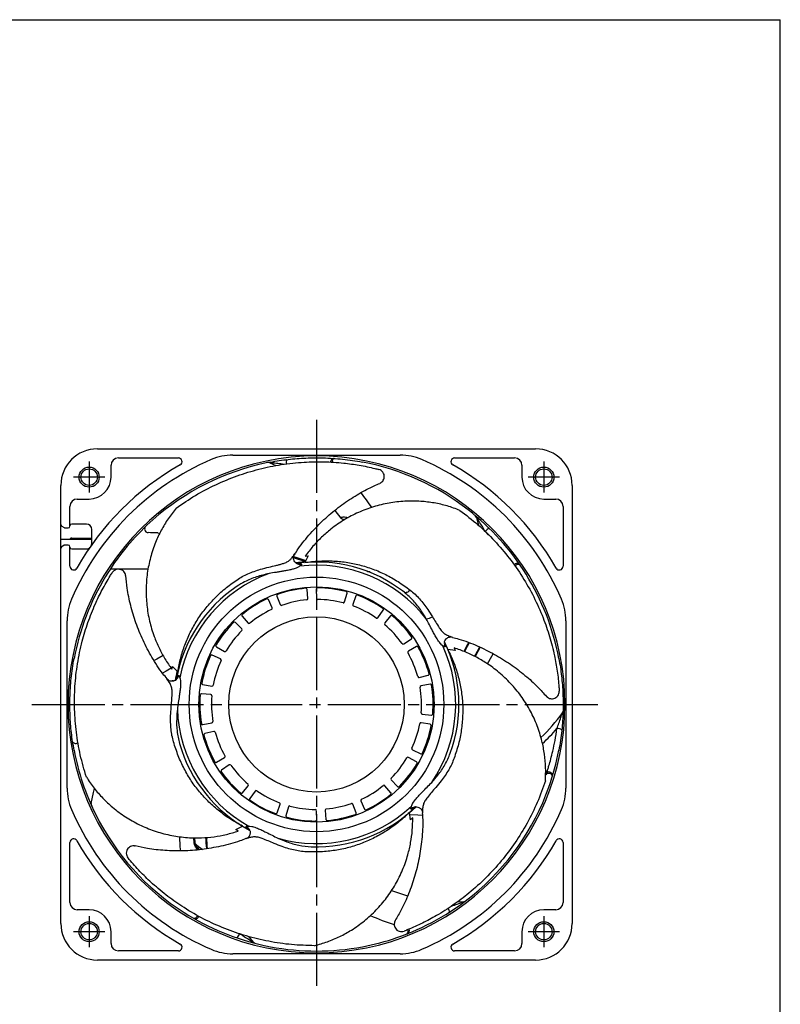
# Model space of a CAD drawing. Header units: millimetres. Extents: x 0 to 594, y 0 to 420.
# Tile 6 of 6: x 386 to 594, y 150 to 420. Entities that reach past the tile are written whole.
import ezdxf

# ---------------------------------------------------------------- set-up
doc = ezdxf.new("R2010")
doc.units = ezdxf.units.MM
doc.linetypes.add('CENTER', pattern=[27, 20, -2, 3, -2])
doc.linetypes.add('HS', pattern=[0])

msp = doc.modelspace()

# ---------------------------------------------------------------- linework, layer by layer
at = {"color": 7, "linetype": 'HS'}
for p in [(0, 420), (594, 0)]:
    msp.add_line(p, (594, 420), dxfattribs=at)
at = {"color": 7, "linetype": 'CENTER'}
for p, q in [((467, 310.4), (467, 154.54)), ((404.75, 298.97), (404.75, 290.47)), ((529.25, 298.97), (529.25, 290.47)), ((409, 294.72), (400.5, 294.72)), ((533.5, 294.72), (525, 294.72)), ((389.07, 232.47), (544.93, 232.47)), ((404.75, 174.47), (404.75, 165.97)), ((529.25, 174.47), (529.25, 165.97)), ((409, 170.22), (400.5, 170.22)), ((533.5, 170.22), (525, 170.22))]:
    msp.add_line(p, q, dxfattribs=at)
at = {"color": 7}
for p, q in [((407, 302.47), (527, 302.47)), ((471.55, 299.64), (471.55, 299.64)), ((454.24, 298.64), (455.91, 297.91)), ((397, 286.74), (397, 292.47)), ((537, 292.47), (537, 172.47)), ((397, 280.2), (397, 286.74)), ((472.04, 285.59), (473.67, 283.52)), ((474.3, 283.18), (474.66, 283.04)), ((475.32, 283.74), (475.68, 283.63)), ((510.77, 283.7), (511.34, 281.59)), ((397, 275.2), (397, 280.2)), ((397, 277.77), (405.5, 277.77)), ((423.57, 279.44), (424.14, 279.4)), ((514.1, 278.85), (513.23, 279.8)), ((397, 172.47), (397, 275.2)), ((460.3, 272.69), (460.52, 272.96)), ((460.52, 272.96), (460.67, 273.14)), ((463.81, 271.62), (460.72, 272.65)), ((464.71, 273.16), (463.79, 271.34)), ((463.94, 273.11), (464.71, 273.16)), ((461.25, 271.34), (463.81, 271.62)), ((462.16, 270.17), (461.66, 269.92)), ((462.38, 270.31), (462.16, 270.17)), ((522.35, 270.79), (522.35, 270.79)), ((418.64, 269.53), (411.06, 269.53)), ((456.15, 262.14), (457.02, 259.8)), ((464.62, 261.47), (464.43, 263.96)), ((466.95, 264.07), (466.97, 261.57)), ((474.69, 260.53), (475.36, 262.94)), ((477.76, 262.18), (476.92, 259.82)), ((490.73, 263.42), (490.72, 263.48)), ((454.85, 258.91), (453.82, 261.19)), ((446.65, 256.64), (448.27, 254.74)), ((483.82, 256.21), (485.28, 258.24)), ((487.27, 256.71), (485.68, 254.78)), ((446.54, 253.16), (444.79, 254.94)), ((535.29, 255.37), (535.29, 209.57)), ((503.18, 251.26), (503.51, 251.14)), ((503.72, 251.06), (504.24, 250.89)), ((439.61, 248.23), (441.79, 246.99)), ((490.93, 249.03), (492.99, 250.44)), ((494.34, 248.31), (492.18, 247.05)), ((501.36, 248.73), (500.97, 249.11)), ((501.56, 248.56), (501.36, 248.73)), ((440.7, 244.91), (438.44, 245.99)), ((504.99, 247.22), (502.97, 247.53)), ((504.7, 247.94), (504.99, 247.22)), ((427.41, 242.12), (427.6, 242.87)), ((427.6, 242.87), (429.04, 241.43)), ((495.15, 239.85), (497.57, 240.47)), ((426.36, 239.02), (426.04, 239.45)), ((426.68, 238.53), (426.49, 238.82)), ((429.59, 239.77), (429.65, 239.51)), ((429.65, 239.51), (429.73, 238.97)), ((435.88, 237.91), (438.34, 237.49)), ((498.11, 238.01), (495.65, 237.56)), ((438.03, 235.17), (435.54, 235.41)), ((505.99, 233.21), (506.03, 233.26)), ((495.97, 229.77), (498.46, 229.53)), ((435.89, 226.94), (438.35, 227.39)), ((498.12, 227.03), (495.66, 227.45)), ((438.85, 225.09), (436.43, 224.47)), ((400.51, 221.96), (400.5, 221.96)), ((493.3, 220.03), (495.56, 218.95)), ((439.66, 216.63), (441.82, 217.89)), ((443.07, 215.91), (441.01, 214.5)), ((494.39, 216.71), (492.21, 217.95)), ((432.19, 214.88), (432.18, 214.83)), ((529.72, 213.16), (530, 213.38)), ((530, 213.38), (530, 213.38)), ((530.01, 213.38), (530, 213.38)), ((531.47, 213.09), (531.47, 213.09)), ((487.46, 211.78), (489.21, 210)), ((446.73, 208.23), (448.32, 210.16)), ((450.18, 208.73), (448.72, 206.7)), ((487.35, 208.3), (485.73, 210.2)), ((456.24, 202.76), (457.08, 205.12)), ((477.85, 202.8), (476.98, 205.14)), ((479.15, 206.03), (480.18, 203.76)), ((493.08, 204.82), (493.33, 205.3)), ((459.31, 204.41), (458.64, 202)), ((467.05, 200.87), (467.03, 203.37)), ((469.38, 203.47), (469.57, 200.98)), ((492.77, 200.9), (492.44, 202.91)), ((492.98, 204.58), (493.08, 204.82)), ((496.03, 203.29), (496.03, 202.75)), ((496.05, 203.87), (496.04, 203.52)), ((493.36, 201.4), (492.77, 200.9)), ((444.94, 198.21), (446.75, 199.14)), ((445.59, 197.8), (444.94, 198.21)), ((448.5, 199.14), (448.76, 199.12)), ((448.76, 199.12), (449.3, 199.04)), ((433.52, 194.46), (433.44, 196)), ((433.58, 196), (433.66, 194.47)), ((448.22, 195.84), (447.7, 195.68)), ((448.77, 196), (448.44, 195.91)), ((434.51, 192.66), (434.13, 193.08)), ((434.39, 193.24), (434.88, 192.68)), ((507.21, 178.4), (505.59, 178.33)), ((433.76, 173.93), (433.76, 173.93)), ((492.05, 169.98), (492.05, 169.98)), ((449.79, 167.32), (448.45, 168.88)), ((521.25, 164.97), (504.82, 164.97)), ((527, 162.47), (407, 162.47)), ((489.9, 164.18), (444.1, 164.18))]:
    msp.add_line(p, q, dxfattribs=at)
at = {"color": 7, "linetype": 'Continuous', "lineweight": 25}
for p, q in [((412.75, 299.97), (429.18, 299.97)), ((504.82, 299.97), (521.25, 299.97)), ((410.75, 294.72), (410.75, 297.97)), ((523.25, 297.97), (523.25, 294.72)), ((401.5, 288.72), (404.75, 288.72)), ((529.25, 288.72), (532.5, 288.72)), ((399.5, 281.32), (399.5, 286.72)), ((534.5, 286.72), (534.5, 270.29)), ((397.23, 281.32), (397.88, 280.9)), ((398.15, 280.82), (399, 280.82)), ((404, 281.87), (400, 281.87)), ((404, 281.87), (400, 281.87)), ((400, 278.03), (405.5, 278.03)), ((405.5, 276.58), (405.5, 280.37)), ((405.5, 276.58), (405.5, 280.37)), ((397.88, 276.04), (397.23, 275.62)), ((399, 276.12), (398.15, 276.12)), ((399.5, 270.29), (399.5, 275.62)), ((400, 275.07), (404.14, 275.07)), ((399.5, 178.22), (399.5, 194.66)), ((534.5, 194.66), (534.5, 178.22)), ((404.75, 176.22), (401.5, 176.22)), ((532.5, 176.22), (529.25, 176.22)), ((410.75, 166.97), (410.75, 170.22)), ((523.25, 170.22), (523.25, 166.97)), ((429.18, 164.97), (412.75, 164.97))]:
    msp.add_line(p, q, dxfattribs=at)
at = {"color": 7, "lineweight": 25}
for p, q in [((444.1, 300.76), (489.9, 300.76)), ((398.71, 209.57), (398.71, 255.37))]:
    msp.add_line(p, q, dxfattribs=at)
at = {"color": 7, "flags": 128}
for points in [[(460.74, 272.95), (461.33, 272.76), (464.04, 271.85)], [(463.87, 271.48), (463.86, 271.5), (463.81, 271.62)], [(508.63, 249.38), (508.12, 248.42), (507.3, 246.97)], [(508.82, 249.3), (508.3, 248.33), (507.49, 246.9)], [(510.29, 245.61), (511.07, 247.01), (511.68, 248.17)], [(511.81, 248.11), (511.19, 246.94), (510.42, 245.55)], [(425.03, 245.84), (423.25, 244.86), (422.58, 244.47)], [(513.85, 243.56), (515.02, 245.68), (515.37, 246.35)], [(427.24, 242.36), (425.86, 241.61), (424.86, 241.03)], [(427.81, 242.65), (427.56, 242.52), (427.5, 242.5)], [(405.33, 205.3), (405.95, 208.36), (406.21, 209.4)], [(492.52, 202.35), (494.75, 202.22), (495.99, 202.18)], [(429.46, 196.29), (429.62, 193.45), (429.72, 192.38)], [(433.66, 194.47), (433.64, 194.47), (433.63, 194.47), (433.61, 194.47), (433.59, 194.46), (433.57, 194.46), (433.55, 194.46), (433.54, 194.46), (433.52, 194.46)], [(435.07, 192.68), (434.79, 192.9), (434.39, 193.24)], [(503.38, 175.55), (503.42, 175.62), (503.43, 175.73), (503.4, 175.88), (503.34, 176.06), (503.25, 176.26), (503.13, 176.47), (503.02, 176.65)]]:
    msp.add_lwpolyline(points, dxfattribs=at)
at = {"color": 7, "linetype": 'Continuous', "lineweight": 25}
for centre, radius in [((404.75, 294.72), 2.75), ((404.75, 294.72), 2.25), ((529.25, 294.72), 2.75), ((529.25, 294.72), 2.25), ((404.75, 170.22), 2.75), ((529.25, 170.22), 2.75), ((404.75, 170.22), 2.25), ((529.25, 170.22), 2.25)]:
    msp.add_circle(centre, radius, dxfattribs=at)
at = {"color": 7}
for radius in [34.86, 32.23, 24]:
    msp.add_circle((467, 232.47), radius, dxfattribs=at)
for centre, radius, start, end in [((407, 292.47), 10, 90, 180), ((527, 292.47), 10, 0, 90), ((467, 232.47), 68.04, 90, 180), ((460.14, 298.77), 1.44, 147.9582, 199.713), ((467, 232.47), 68.04, 0, 90), ((471.84, 298.86), 0.982, 88.2844, 184.2878), ((472.23, 298.91), 1, 111.0905, 188.4853), ((472.23, 298.91), 1, 111.0879, 188.4862), ((467, 232.47), 67.55, 103.4874, 133.4293), ((467, 232.47), 67.55, 100.7276, 103.4874), ((453.86, 297.71), 1, 67.7424, 101.3888), ((467, 232.47), 67.55, 52.0589, 79.2724), ((436.93, 256.34), 54.3, 33.6437, 38.8878), ((467, 232.47), 67.55, 31.8614, 52.0589), ((509.81, 283.42), 1, 16.3139, 49.9602), ((467, 232.47), 67.55, 133.4293, 148.7368), ((420.94, 280.51), 1, 156.4691, 269.0528), ((514.58, 279.09), 1.53, 97.0126, 152.0835), ((418.64, 141.53), 138, 87.9533, 89.0528), ((467, 232.47), 39, 51.9183, 97.9491), ((467, 232.47), 38.12, 37.9219, 96.9665), ((521.92, 270.06), 1, 37.8031, 145.193), ((522.21, 269.81), 1, 59.6619, 150.6673), ((522.21, 269.81), 1, 59.6572, 150.6703), ((467, 232.47), 67.55, 148.7368, 169.2724), ((411.06, 268.53), 1, 90, 147.1941), ((418.64, 141.53), 128, 88.9882, 90), ((467, 232.47), 38.12, 109.9219, 168.9665), ((467, 232.47), 67.55, 10.7276, 31.8614), ((467, 232.47), 39, 123.9183, 169.9506), ((467, 232.47), 31.94, 95.281, 109.4677), ((464.09, 263.94), 0.343, 4.3743, 95.281), ((467.29, 264.07), 0.343, 89.4677, 180.3743), ((467, 232.47), 31.94, 75.281, 89.4677), ((456.47, 262.26), 0.343, 109.4677, 200.3743), ((475.03, 263.03), 0.343, 344.3743, 75.281), ((478.08, 262.06), 0.343, 69.4677, 160.3743), ((467, 232.47), 31.94, 55.281, 69.4677), ((467, 232.47), 31.94, 115.281, 129.4677), ((453.5, 261.04), 0.343, 24.3743, 115.281), ((454.54, 258.77), 0.343, 295.3588, 24.3743), ((457.34, 259.92), 0.343, 200.3743, 289.3898), ((467, 232.47), 28.76, 95.3588, 109.3898), ((464.28, 261.44), 0.343, 275.3588, 4.3743), ((467.31, 261.57), 0.343, 180.3743, 269.3898), ((467, 232.47), 28.76, 75.3588, 89.3898), ((474.36, 260.63), 0.343, 255.3588, 344.3743), ((477.24, 259.71), 0.343, 160.3743, 249.3898), ((467, 232.47), 28.76, 55.3588, 69.3898), ((520.29, 255.37), 15, 0, 23.2567), ((446.91, 256.87), 0.343, 129.4677, 220.3743), ((467, 232.47), 28.76, 115.3588, 129.3898), ((483.54, 256.41), 0.343, 235.3588, 324.3743), ((485, 258.44), 0.343, 324.3743, 55.281), ((487.54, 256.49), 0.343, 49.4677, 140.3743), ((467, 232.47), 31.94, 35.281, 49.4677), ((496.52, 260.22), 4.36, 277.2714, 300.6842), ((467, 232.47), 31.94, 135.281, 149.4677), ((444.55, 254.71), 0.343, 44.3743, 135.281), ((448.53, 254.96), 0.343, 220.3743, 309.3898), ((485.94, 254.56), 0.343, 140.3743, 229.3898), ((467, 232.47), 28.76, 35.3588, 49.3898), ((467, 232.47), 28.76, 135.3588, 149.3898), ((446.29, 252.92), 0.343, 315.3588, 44.3743), ((492.8, 250.72), 0.343, 304.3743, 35.281), ((439.78, 248.52), 0.343, 149.4677, 240.3743), ((490.73, 249.31), 0.343, 215.3588, 304.3743), ((494.51, 248.02), 0.343, 29.4677, 120.3743), ((467, 232.47), 31.94, 15.281, 29.4677), ((467, 232.47), 38.12, 325.9219, 24.9665), ((467, 232.47), 39, 339.9183, 26.0308), ((467, 232.47), 31.94, 155.281, 169.4677), ((438.3, 245.68), 0.343, 64.3743, 155.281), ((441.96, 247.29), 0.343, 240.3743, 329.3898), ((492.35, 246.75), 0.343, 120.3743, 209.3898), ((467, 232.47), 28.76, 15.3588, 29.3898), ((467, 232.47), 28.76, 155.3588, 169.3898), ((440.55, 244.6), 0.343, 335.3588, 64.3743), ((467, 232.47), 39.25, 166.5595, 170.3669), ((495.06, 240.18), 0.343, 195.3588, 284.3743), ((497.48, 240.8), 0.343, 284.3743, 15.281), ((435.93, 238.25), 0.343, 169.4677, 260.3743), ((438.4, 237.83), 0.343, 260.3743, 349.3898), ((495.71, 237.22), 0.343, 100.3743, 189.3898), ((498.17, 237.67), 0.343, 9.4677, 100.3743), ((467, 232.47), 31.94, 355.281, 9.4677), ((467, 232.47), 31.94, 175.281, 189.4677), ((435.51, 235.07), 0.343, 84.3743, 175.281), ((438, 234.83), 0.343, 355.3588, 84.3743), ((467, 232.47), 28.76, 175.3588, 189.3898), ((467, 232.47), 28.76, 355.3588, 9.3898), ((467, 232.47), 68.04, 180, 270), ((467, 232.47), 68.04, 270, 0), ((467, 232.47), 38.12, 181.9219, 240.9665), ((496, 230.12), 0.343, 175.3588, 264.3743), ((498.49, 229.87), 0.343, 264.3743, 355.281), ((496.96, 256.48), 45.7, 313.5911, 324.8846), ((533.53, 230.77), 1, 324.8853, 351.486), ((435.83, 227.27), 0.343, 189.4677, 280.3743), ((438.29, 227.72), 0.343, 280.3743, 9.3898), ((467, 232.47), 28.76, 335.3588, 349.3898), ((495.6, 227.11), 0.343, 80.3743, 169.3898), ((467, 232.47), 31.94, 335.281, 349.4677), ((498.07, 226.69), 0.343, 349.4677, 80.3743), ((436.52, 224.14), 0.343, 104.3743, 195.281), ((467, 232.47), 31.94, 195.281, 209.4677), ((438.94, 224.76), 0.343, 15.3588, 104.3743), ((467, 232.47), 28.76, 195.3588, 209.3898), ((496.96, 256.48), 47.17, 312.5802, 319.4917), ((533.11, 224.33), 1.53, 45.5839, 100.6546), ((401.06, 222.79), 1, 213.9476, 313.2363), ((401.06, 222.79), 1, 213.9456, 313.2368), ((467, 232.47), 39, 195.9183, 241.9506), ((467, 232.47), 67.55, 190.7276, 206.3446), ((493.45, 220.34), 0.343, 155.3588, 244.3743), ((495.7, 219.26), 0.343, 244.3743, 335.281), ((467, 232.47), 67.55, 340.4328, 349.2724), ((439.49, 216.93), 0.343, 209.4677, 300.3743), ((441.65, 218.19), 0.343, 300.3743, 29.3898), ((443.27, 215.63), 0.343, 35.3588, 124.3743), ((467, 232.47), 28.76, 215.3588, 229.3898), ((467, 232.47), 28.76, 315.3588, 329.3898), ((467, 232.47), 31.94, 315.281, 329.4677), ((492.04, 217.65), 0.343, 60.3743, 149.3898), ((494.22, 216.42), 0.343, 329.4677, 60.3743), ((441.2, 214.22), 0.343, 124.3743, 215.281), ((467, 232.47), 31.94, 215.281, 229.4677), ((530.61, 212.59), 1, 8.2317, 127.4733), ((530.61, 212.59), 1, 8.2334, 127.1019), ((530.62, 212.96), 1.01, 346.5804, 124.6178), ((448.06, 210.38), 0.343, 320.3743, 49.3898), ((487.71, 212.02), 0.343, 135.3588, 224.3743), ((413.71, 209.57), 15, 180, 203.2567), ((446.46, 208.45), 0.343, 229.4677, 320.3743), ((450.46, 208.53), 0.343, 55.3588, 144.3743), ((467, 232.47), 28.76, 235.3588, 249.3898), ((467, 232.47), 28.76, 295.3588, 309.3898), ((467, 232.47), 31.94, 295.281, 309.4677), ((485.47, 209.98), 0.343, 40.3743, 129.3898), ((487.09, 208.08), 0.343, 309.4677, 40.3743), ((489.45, 210.24), 0.343, 224.3743, 315.281), ((467, 232.47), 67.55, 309.2017, 340.4328), ((406.32, 205.14), 1, 170.5996, 204.2459), ((449, 206.5), 0.343, 144.3743, 235.281), ((467, 232.47), 31.94, 235.281, 249.4677), ((456.76, 205.23), 0.343, 340.3743, 69.3898), ((467, 232.47), 28.76, 275.3588, 289.3898), ((476.66, 205.02), 0.343, 20.3743, 109.3898), ((479.46, 206.17), 0.343, 115.3588, 204.3743), ((467, 232.47), 73, 203.2567, 246.7433), ((467, 232.47), 67.55, 206.3446, 237.5757), ((455.92, 202.88), 0.343, 249.4677, 340.3743), ((467, 232.47), 38.12, 253.9219, 312.9665), ((459.64, 204.32), 0.343, 75.3588, 164.3743), ((467, 232.47), 28.76, 255.3588, 269.3898), ((467, 232.47), 39, 267.9183, 313.9506), ((466.69, 203.37), 0.343, 0.3743, 89.3898), ((469.72, 203.5), 0.343, 95.3588, 184.3743), ((467, 232.47), 31.94, 275.281, 289.4677), ((477.53, 202.68), 0.343, 289.4677, 20.3743), ((480.5, 203.9), 0.343, 204.3743, 295.281), ((467, 232.47), 73, 293.2567, 336.7433), ((458.97, 201.91), 0.343, 164.3743, 255.281), ((467, 232.47), 31.94, 255.281, 269.4677), ((466.71, 200.87), 0.343, 269.4677, 0.3743), ((469.91, 201), 0.343, 184.3743, 275.281), ((467, 232.47), 50.55, 228.7413, 231.8196), ((483.74, 197.92), 47.13, 182.2661, 186.0354), ((483.74, 197.92), 46.93, 182.2559, 186.0176), ((467, 232.47), 75.5, 299.6248, 330.3752), ((434.42, 192.9), 0.332, 95.1717, 148.5737), ((504.45, 224.01), 45.7, 248.2904, 254.1289), ((467, 232.47), 67.55, 289.0043, 309.2017), ((507.15, 179.39), 1, 273.4567, 307.103), ((467, 232.47), 67.55, 237.5757, 257.7731), ((433.46, 174.88), 1, 265.3762, 349.27), ((433.46, 174.88), 1, 265.3735, 349.271), ((433.83, 174.76), 0.986, 242.6844, 344.6055), ((504.45, 224.01), 54.3, 245.2723, 252.687), ((407, 172.47), 10, 180, 270), ((491.45, 170.55), 0.976, 293.8553, 23.183), ((491.11, 170.34), 1, 316.8048, 26.3314), ((491.11, 170.34), 1, 316.8008, 26.3337), ((527, 172.47), 10, 270, 0), ((444.36, 169.83), 1.53, 302.7268, 357.7973), ((450.53, 167.99), 1, 222.0281, 255.6745), ((467, 232.47), 67.55, 280.7276, 289.0043), ((444.1, 179.18), 15, 246.7433, 270), ((467, 232.47), 67.55, 257.7731, 259.2724), ((467, 232.47), 67.55, 259.2724, 270), ((467, 232.47), 67.55, 270, 280.7276), ((504.82, 165.97), 1, 119.6248, 270)]:
    msp.add_arc(centre, radius, start, end, dxfattribs=at)
at = {"color": 7, "linetype": 'Continuous', "lineweight": 25}
for centre, radius, start, end in [((467, 232.47), 73, 113.2567, 156.7433), ((412.75, 297.97), 2, 90, 180), ((429.18, 298.97), 1, 299.6248, 90), ((467, 232.47), 73, 23.2567, 66.7433), ((504.82, 298.97), 1, 90, 240.3752), ((521.25, 297.97), 2, 0, 90), ((467, 232.47), 75.5, 119.6248, 150.3752), ((467, 232.47), 75.5, 29.6248, 60.3752), ((404.75, 294.72), 6, 270, 0), ((529.25, 294.72), 6, 180, 270), ((401.5, 286.72), 2, 90, 180), ((532.5, 286.72), 2, 0, 90), ((397.5, 281.74), 0.5, 180, 236.9761), ((398.15, 281.32), 0.5, 236.9761, 270), ((399, 281.32), 0.5, 270, 0), ((400, 281.37), 0.5, 90, 180), ((400, 281.37), 0.5, 90, 180), ((404, 280.37), 1.5, 0, 90), ((404, 280.37), 1.5, 0, 90), ((400, 277.53), 0.5, 90, 150), ((397.5, 275.2), 0.5, 123.0239, 180), ((398.15, 275.62), 0.5, 90, 123.0239), ((399, 275.62), 0.5, 0, 90), ((400, 275.57), 0.5, 180, 270), ((404.14, 276.07), 1, 270, 325.2543), ((404.5, 276.58), 1, 324.785, 0), ((404.5, 276.58), 1, 324.785, 0), ((400.5, 270.29), 1, 180, 330.3752), ((533.5, 270.29), 1, 209.6248, 0), ((400.5, 194.66), 1, 29.6248, 180), ((467, 232.47), 75.5, 209.6248, 240.3752), ((533.5, 194.66), 1, 0, 150.3752), ((401.5, 178.22), 2, 180, 270), ((532.5, 178.22), 2, 270, 0), ((404.75, 170.22), 6, 0, 90), ((529.25, 170.22), 6, 90, 180), ((412.75, 166.97), 2, 180, 270), ((429.18, 165.97), 1, 270, 60.3752), ((521.25, 166.97), 2, 270, 0)]:
    msp.add_arc(centre, radius, start, end, dxfattribs=at)
at = {"color": 7, "lineweight": 25}
for centre, start, end in [((444.1, 285.76), 90, 113.2567), ((489.9, 285.76), 66.7433, 90), ((413.71, 255.37), 156.7433, 180), ((520.29, 209.57), 336.7433, 0), ((489.9, 179.18), 270, 293.2567)]:
    msp.add_arc(centre, 15, start, end, dxfattribs=at)
at = {"color": 7}
for points, knots in [([(454.43, 298.84), (455.23, 298.98), (456.82, 299.27), (459.24, 299.58), (461.67, 299.81), (464.05, 299.95), (466.42, 300.01), (468.9, 299.99), (471.47, 299.88), (474.16, 299.65), (476.87, 299.32), (478.67, 299), (479.57, 298.84)], [0, 0, 0, 0, 0.09579, 0.191591, 0.28867, 0.385771, 0.476943, 0.569575, 0.676783, 0.784017, 0.892019, 1, 1, 1, 1]), ([(471.55, 299.64), (471.58, 299.66), (471.63, 299.72), (471.72, 299.77), (471.79, 299.81), (471.83, 299.83), (471.84, 299.83), (471.84, 299.83), (471.84, 299.83)], [0, 0, 0, 0, 0.31394, 0.647164, 0.865538, 0.945489, 0.985267, 1, 1, 1, 1]), ([(428.58, 286.23), (430.32, 287.43), (433.8, 289.81), (439.4, 292.73), (445.22, 295.15), (451.21, 296.98), (457.34, 298.24), (463.27, 298.88), (468.99, 298.99), (474.04, 298.67), (478.71, 298.02), (481.93, 297.36), (483.71, 296.91), (484.07, 296.82)], [0, 0, 0, 0, 0.10983, 0.220051, 0.330282, 0.440123, 0.548898, 0.657656, 0.74897, 0.840278, 0.911277, 0.982259, 1, 1, 1, 1]), ([(458.12, 298.22), (457.83, 298.26), (456.99, 298.38), (455.92, 298.49), (454.99, 298.58), (454.53, 298.61), (454.3, 298.63), (454.24, 298.64), (454.24, 298.64), (454.24, 298.64)], [0, 0, 0, 0, 0.206286, 0.604078, 0.75828, 0.897032, 0.957878, 0.985801, 1, 1, 1, 1]), ([(484.35, 293.04), (484.35, 293.05), (484.39, 293.06), (484.45, 293.09), (484.57, 293.15), (484.8, 293.3), (485.15, 293.61), (485.45, 294.14), (485.59, 294.76), (485.52, 295.44), (485.22, 296.06), (484.72, 296.57), (484.29, 296.73), (484.07, 296.82)], [0, 0, 0, 0, 0.00174, 0.023649, 0.045508, 0.088935, 0.212801, 0.33349, 0.453877, 0.581849, 0.719571, 0.860565, 1, 1, 1, 1]), ([(461.04, 273.55), (461.35, 274.05), (462.62, 276.09), (465.29, 279.3), (468.95, 283.11), (472.88, 286.42), (476.99, 289.25), (480.81, 291.46), (483.33, 292.56), (484.37, 293.01)], [0, 0, 0, 0, 0.057688, 0.234702, 0.405481, 0.571719, 0.733734, 0.889993, 1, 1, 1, 1]), ([(428.58, 286.23), (427.82, 285.27), (426.31, 283.35), (424.44, 280.19), (422.79, 276.66), (421.47, 272.72), (420.59, 268.41), (420.26, 264.02), (420.47, 259.62), (421.2, 255.27), (422.38, 251.37), (423.85, 247.93), (425.45, 244.91), (426.76, 243.05), (427.41, 242.12)], [0, 0, 0, 0, 0.076961, 0.153746, 0.230282, 0.32246, 0.414698, 0.506805, 0.599597, 0.692117, 0.784401, 0.8563, 0.928288, 1, 1, 1, 1]), ([(506.26, 285.62), (505.11, 286.05), (502.82, 286.89), (499.24, 287.69), (495.37, 288.18), (491.21, 288.21), (486.84, 287.71), (482.56, 286.67), (478.44, 285.12), (474.53, 283.07), (471.18, 280.75), (468.36, 278.29), (465.99, 275.83), (464.62, 274.01), (463.94, 273.11)], [0, 0, 0, 0, 0.076961, 0.153746, 0.230282, 0.32246, 0.414698, 0.506805, 0.599597, 0.692117, 0.784401, 0.8563, 0.928288, 1, 1, 1, 1]), ([(473.67, 283.52), (473.66, 283.54), (473.63, 283.58), (473.67, 283.66), (473.79, 283.72), (473.99, 283.78), (474.3, 283.81), (474.77, 283.82), (475.11, 283.77), (475.32, 283.74)], [0, 0, 0, 0, 0.090451, 0.187635, 0.298941, 0.407468, 0.543616, 0.723964, 1, 1, 1, 1]), ([(473.67, 283.52), (473.68, 283.5), (473.73, 283.44), (473.88, 283.34), (474.07, 283.24), (474.24, 283.18), (474.28, 283.17)], [0, 0, 0, 0, 0.087317, 0.375168, 0.842049, 1, 1, 1, 1]), ([(506.26, 285.62), (507.93, 284.34), (511.28, 281.77), (515.78, 277.34), (519.88, 272.55), (523.47, 267.42), (526.56, 261.98), (529, 256.54), (530.87, 251.13), (532.13, 246.24), (532.96, 241.59), (533.33, 238.33), (533.45, 236.49), (533.47, 236.12)], [0, 0, 0, 0, 0.10983, 0.220052, 0.330282, 0.440123, 0.548898, 0.657656, 0.74897, 0.840278, 0.911277, 0.982259, 1, 1, 1, 1]), ([(513.23, 279.8), (512.96, 280.25), (512.41, 281.19), (511.71, 282.3), (511.19, 283.08), (510.94, 283.46), (510.81, 283.65), (510.78, 283.7), (510.77, 283.7), (510.77, 283.7)], [0, 0, 0, 0, 0.320702, 0.661151, 0.793125, 0.911875, 0.963951, 0.987848, 1, 1, 1, 1]), ([(453.98, 270.08), (454.61, 270.22), (455.55, 270.44), (456.65, 270.72), (457.42, 270.93), (458.22, 271.16), (459.05, 271.56), (459.8, 272.05), (460.13, 272.47), (460.3, 272.69)], [0, 0, 0, 0, 0.283359, 0.422692, 0.491329, 0.625247, 0.777028, 0.882669, 1, 1, 1, 1]), ([(460.67, 273.14), (460.78, 273.29), (460.91, 273.46), (461.03, 273.65), (461.04, 273.67), (461.05, 273.69), (461.05, 273.69), (461.04, 273.69), (461.04, 273.7), (461.02, 273.69), (460.97, 273.66), (460.91, 273.64), (460.88, 273.62)], [0, 0, 0, 0, 0.585827, 0.655557, 0.683093, 0.695439, 0.707611, 0.720511, 0.734828, 0.768646, 0.854354, 1, 1, 1, 1]), ([(461.57, 271.08), (461.48, 271.13), (461.23, 271.29), (460.95, 271.69), (460.75, 272.14), (460.66, 272.58), (460.72, 273.1), (460.9, 273.42), (460.99, 273.58)], [0, 0, 0, 0, 0.118228, 0.339352, 0.453812, 0.605596, 0.797454, 1, 1, 1, 1]), ([(445.16, 266.54), (445.65, 266.86), (446.63, 267.49), (448.24, 268.26), (449.92, 268.92), (451.82, 269.56), (453.21, 269.89), (453.98, 270.08)], [0, 0, 0, 0, 0.188173, 0.376333, 0.56903, 0.761668, 1, 1, 1, 1]), ([(461.66, 269.92), (461.33, 269.79), (460.72, 269.55), (459.62, 269.28), (458.55, 269.07), (457.63, 268.92), (456.8, 268.78), (455.64, 268.59), (454.66, 268.42), (454.01, 268.31)], [0, 0, 0, 0, 0.143897, 0.262524, 0.421816, 0.550044, 0.614186, 0.742603, 1, 1, 1, 1]), ([(461.55, 271.11), (461.64, 271.06), (461.91, 270.91), (462.38, 270.81), (462.74, 270.81), (462.91, 270.81)], [0, 0, 0, 0, 0.230315, 0.640867, 1, 1, 1, 1]), ([(461.6, 271.06), (461.6, 271.06), (461.61, 271.06), (461.59, 271.07), (461.57, 271.07)], [0, 0, 0, 0, 0.227754, 1, 1, 1, 1]), ([(461.59, 271.02), (461.84, 271.04), (462.26, 271.06), (462.67, 271), (462.87, 270.92), (462.9, 270.85), (462.91, 270.81)], [0, 0, 0, 0, 0.411416, 0.698747, 0.849763, 1, 1, 1, 1]), ([(462.91, 270.81), (462.91, 270.77), (462.9, 270.7), (462.73, 270.52), (462.52, 270.39), (462.38, 270.31)], [0, 0, 0, 0, 0.252895, 0.506756, 1, 1, 1, 1]), ([(463.79, 271.34), (465.04, 271.5), (467.55, 271.81), (471.33, 271.83), (475.09, 271.48), (478.81, 270.74), (482.46, 269.61), (485.98, 268.06), (489.39, 266.16), (491.56, 264.57), (492.65, 263.77)], [0, 0, 0, 0, 0.124215, 0.248544, 0.373382, 0.49827, 0.622546, 0.747071, 0.872788, 1, 1, 1, 1]), ([(404, 212.54), (403.4, 214.57), (402.2, 218.62), (401.16, 224.84), (400.66, 231.12), (400.77, 237.39), (401.47, 243.61), (402.69, 249.44), (404.36, 254.92), (406.22, 259.62), (408.28, 263.86), (409.9, 266.72), (410.88, 268.28), (411.08, 268.59)], [0, 0, 0, 0, 0.10983, 0.220051, 0.330282, 0.440123, 0.548898, 0.657656, 0.74897, 0.840278, 0.911277, 0.982259, 1, 1, 1, 1]), ([(414.75, 267.69), (414.75, 267.69), (414.75, 267.73), (414.74, 267.8), (414.72, 267.93), (414.65, 268.2), (414.46, 268.62), (414.05, 269.08), (413.5, 269.4), (412.84, 269.55), (412.15, 269.45), (411.51, 269.13), (411.22, 268.77), (411.08, 268.59)], [0, 0, 0, 0, 0.001741, 0.02365, 0.045508, 0.088935, 0.212801, 0.33349, 0.453877, 0.581849, 0.719571, 0.860564, 1, 1, 1, 1]), ([(426.09, 239.49), (425.71, 239.95), (424.16, 241.79), (421.93, 245.32), (419.45, 249.97), (417.51, 254.73), (416.08, 259.51), (415.16, 263.84), (414.9, 266.57), (414.79, 267.7)], [0, 0, 0, 0, 0.057798, 0.234791, 0.40555, 0.571769, 0.733765, 0.890006, 1, 1, 1, 1]), ([(454.01, 268.31), (452.86, 268.03), (450.52, 267.47), (447.6, 266.3), (445.92, 265.26), (445.24, 264.83)], [0, 0, 0, 0, 0.366261, 0.740009, 1, 1, 1, 1]), ([(481.73, 268.85), (481.68, 268.84), (481.55, 268.79), (481.25, 268.78), (481.01, 268.83), (480.86, 268.87)], [0, 0, 0, 0, 0.155172, 0.47633, 1, 1, 1, 1]), ([(429.04, 241.43), (429.28, 242.67), (429.75, 245.15), (430.91, 248.75), (432.39, 252.21), (434.24, 255.51), (436.45, 258.63), (439.02, 261.52), (441.89, 264.19), (444.07, 265.76), (445.16, 266.54)], [0, 0, 0, 0, 0.124395, 0.249002, 0.372974, 0.496951, 0.621641, 0.747727, 0.87381, 1, 1, 1, 1]), ([(492.65, 263.77), (492.5, 263.64), (492.2, 263.36), (491.73, 263.12), (491.32, 263.03), (491.14, 263.12), (491.05, 263.17)], [0, 0, 0, 0, 0.243302, 0.500001, 0.756701, 1, 1, 1, 1]), ([(497.07, 255.9), (496.62, 256.64), (495.56, 258.39), (493.65, 260.91), (491.93, 262.41), (491.05, 263.17)], [0, 0, 0, 0, 0.266109, 0.628897, 1, 1, 1, 1]), ([(492.65, 263.77), (493.1, 263.4), (494.01, 262.66), (495.24, 261.38), (496.39, 259.98), (497.58, 258.36), (498.33, 257.15), (498.74, 256.47)], [0, 0, 0, 0, 0.188173, 0.376333, 0.56903, 0.761668, 1, 1, 1, 1]), ([(498.74, 256.47), (499.04, 255.97), (499.65, 254.98), (500.49, 253.65), (501.25, 252.54), (502.08, 251.78), (502.76, 251.43), (503.14, 251.28), (503.18, 251.26)], [0, 0, 0, 0, 0.255653, 0.512475, 0.677673, 0.825462, 0.982188, 1, 1, 1, 1]), ([(500.97, 249.11), (500.94, 249.15), (500.6, 249.53), (500.04, 250.34), (499.36, 251.52), (498.67, 252.83), (497.91, 254.3), (497.35, 255.36), (497.07, 255.9)], [0, 0, 0, 0, 0.022462, 0.209099, 0.36991, 0.530301, 0.765079, 1, 1, 1, 1]), ([(502.04, 249.56), (502.06, 249.66), (502.13, 249.95), (502.43, 250.34), (502.8, 250.67), (503.19, 250.9), (503.7, 250.99), (504.06, 250.93), (504.24, 250.89)], [0, 0, 0, 0, 0.118856, 0.340071, 0.454271, 0.605722, 0.797369, 1, 1, 1, 1]), ([(503.51, 251.14), (503.54, 251.13), (503.61, 251.1), (503.68, 251.07), (503.72, 251.06)], [0, 0, 0, 0, 0.471295, 1, 1, 1, 1]), ([(504.22, 250.83), (504.8, 250.69), (507.13, 250.11), (511.01, 248.57), (515.76, 246.26), (520.12, 243.55), (524.09, 240.52), (527.37, 237.56), (529.19, 235.51), (529.95, 234.65)], [0, 0, 0, 0, 0.057798, 0.234791, 0.405551, 0.571769, 0.733765, 0.890006, 1, 1, 1, 1]), ([(502.2, 248.21), (502.16, 248.2), (502.09, 248.19), (501.87, 248.29), (501.68, 248.45), (501.56, 248.56)], [0, 0, 0, 0, 0.252867, 0.506685, 1, 1, 1, 1]), ([(502.04, 249.56), (502.01, 249.49), (501.98, 249.19), (502.03, 248.71), (502.15, 248.37), (502.2, 248.21)], [0, 0, 0, 0, 0.227354, 0.639559, 1, 1, 1, 1]), ([(502.01, 249.48), (502.1, 249.26), (502.24, 248.89), (502.31, 248.5), (502.29, 248.28), (502.23, 248.23), (502.2, 248.21)], [0.019633, 0.019633, 0.019633, 0.019633, 0.4019663, 0.6937607, 0.8472297, 1, 1, 1, 1]), ([(502.97, 247.53), (503.51, 246.39), (504.59, 244.11), (505.77, 240.51), (506.6, 236.83), (507.05, 233.06), (507.09, 229.25), (506.71, 225.42), (505.96, 221.59), (505.12, 219.03), (504.7, 217.75)], [0, 0, 0, 0, 0.124215, 0.248544, 0.373382, 0.49827, 0.622546, 0.747071, 0.872788, 1, 1, 1, 1]), ([(529.68, 211.56), (529.73, 212.78), (529.82, 215.22), (529.48, 218.87), (528.74, 222.71), (527.49, 226.67), (525.67, 230.67), (523.36, 234.42), (520.6, 237.86), (517.45, 240.94), (514.21, 243.41), (511, 245.33), (507.92, 246.83), (505.77, 247.57), (504.7, 247.94)], [0, 0, 0, 0, 0.076961, 0.153746, 0.230282, 0.32246, 0.414698, 0.506805, 0.599597, 0.692117, 0.784401, 0.856301, 0.928288, 1, 1, 1, 1]), ([(400.63, 219.9), (400.49, 220.7), (400.2, 222.3), (399.89, 224.71), (399.66, 227.14), (399.52, 229.52), (399.46, 231.89), (399.48, 234.37), (399.59, 236.94), (399.82, 239.63), (400.15, 242.34), (400.47, 244.14), (400.63, 245.04)], [0, 0, 0, 0, 0.09579, 0.191591, 0.28867, 0.385771, 0.476943, 0.569575, 0.676783, 0.784017, 0.892019, 1, 1, 1, 1]), ([(503.99, 244.53), (504.1, 244.36), (504.25, 244.11), (504.5, 243.86), (504.63, 243.8), (504.67, 243.78)], [0, 0, 0, 0, 0.594239, 0.865408, 1, 1, 1, 1]), ([(533.37, 245.04), (533.51, 244.24), (533.8, 242.65), (534.11, 240.23), (534.34, 237.8), (534.48, 235.42), (534.54, 233.05), (534.52, 230.57), (534.41, 228), (534.18, 225.31), (533.85, 222.6), (533.53, 220.8), (533.37, 219.9)], [0, 0, 0, 0, 0.09579, 0.191591, 0.28867, 0.385771, 0.476943, 0.569575, 0.676783, 0.784017, 0.892019, 1, 1, 1, 1]), ([(428.57, 239.23), (428.65, 239.3), (428.87, 239.51), (429.11, 239.92), (429.22, 240.27), (429.27, 240.43)], [0, 0, 0, 0, 0.227354, 0.639559, 1, 1, 1, 1]), ([(428.67, 239.26), (428.73, 239.49), (428.84, 239.89), (429.02, 240.26), (429.16, 240.42), (429.23, 240.43), (429.27, 240.43)], [0, 0, 0, 0, 0.401966, 0.693761, 0.84723, 1, 1, 1, 1]), ([(429.27, 240.43), (429.31, 240.42), (429.38, 240.38), (429.49, 240.17), (429.55, 239.93), (429.59, 239.77)], [0, 0, 0, 0, 0.252867, 0.506684, 1, 1, 1, 1]), ([(428.61, 239.24), (428.53, 239.17), (428.3, 238.98), (427.83, 238.84), (427.34, 238.79), (426.89, 238.83), (426.42, 239.06), (426.17, 239.32), (426.05, 239.45)], [0, 0, 0, 0, 0.118856, 0.340071, 0.454271, 0.605721, 0.797368, 1, 1, 1, 1]), ([(426.49, 238.82), (426.47, 238.85), (426.43, 238.92), (426.39, 238.98), (426.36, 239.02)], [0, 0, 0, 0, 0.4713, 1, 1, 1, 1]), ([(427.21, 231.71), (427.26, 232.29), (427.36, 233.45), (427.46, 235.02), (427.5, 236.36), (427.27, 237.46), (426.93, 238.15), (426.7, 238.5), (426.68, 238.53)], [0, 0, 0, 0, 0.255653, 0.512475, 0.677674, 0.825462, 0.982188, 1, 1, 1, 1]), ([(427.21, 238.85), (427.29, 238.89), (427.46, 238.97), (427.72, 239), (427.89, 238.94), (427.96, 238.91)], [0, 0, 0, 0, 0.34652, 0.695189, 1, 1, 1, 1]), ([(428.63, 239.26), (428.63, 239.26), (428.63, 239.27), (428.62, 239.25), (428.61, 239.24)], [0, 0, 0, 0, 0.207012, 1, 1, 1, 1]), ([(429.73, 238.97), (429.74, 238.92), (429.79, 238.42), (429.77, 237.43), (429.63, 236.08), (429.41, 234.61), (429.17, 232.98), (428.99, 231.79), (428.9, 231.19)], [0, 0, 0, 0, 0.022462, 0.209099, 0.36991, 0.530301, 0.765079, 1, 1, 1, 1]), ([(529.97, 234.69), (529.97, 234.68), (530, 234.66), (530.04, 234.61), (530.14, 234.52), (530.35, 234.33), (530.76, 234.11), (531.35, 233.98), (531.99, 234.04), (532.61, 234.31), (533.11, 234.79), (533.44, 235.42), (533.46, 235.89), (533.47, 236.12)], [0, 0, 0, 0, 0.001741, 0.023649, 0.045508, 0.088935, 0.2128, 0.33349, 0.453877, 0.581849, 0.719571, 0.860565, 1, 1, 1, 1]), ([(427.85, 222.23), (427.7, 222.79), (427.4, 223.92), (427.16, 225.69), (427.05, 227.49), (427.04, 229.5), (427.15, 230.92), (427.21, 231.71)], [0, 0, 0, 0, 0.188173, 0.376333, 0.56903, 0.761668, 1, 1, 1, 1]), ([(428.9, 231.19), (428.83, 230.33), (428.66, 228.29), (428.72, 225.13), (429.24, 222.9), (429.5, 221.77)], [0, 0, 0, 0, 0.266109, 0.628897, 1, 1, 1, 1]), ([(532.83, 225.84), (533.02, 226.33), (533.4, 227.34), (533.83, 228.58), (534.12, 229.47), (534.26, 229.91), (534.33, 230.13), (534.34, 230.19), (534.35, 230.19), (534.35, 230.19)], [0, 0, 0, 0, 0.320701, 0.66115, 0.793124, 0.911875, 0.96395, 0.987848, 1, 1, 1, 1]), ([(530.05, 213.79), (530.07, 213.85), (530.15, 214.11), (530.34, 214.7), (530.7, 215.86), (531.17, 217.5), (531.76, 219.83), (532.35, 222.61), (532.67, 224.76), (532.83, 225.84)], [0, 0, 0, 0, 0.03144, 0.133417, 0.237949, 0.401477, 0.569439, 0.782767, 1, 1, 1, 1]), ([(400.5, 221.96), (400.47, 221.98), (400.41, 222.02), (400.33, 222.1), (400.28, 222.16), (400.26, 222.19), (400.25, 222.2), (400.25, 222.2), (400.25, 222.2)], [0, 0, 0, 0, 0.313951, 0.647163, 0.865534, 0.945486, 0.985269, 1, 1, 1, 1]), ([(446.75, 199.14), (445.65, 199.75), (443.43, 200.96), (440.37, 203.18), (437.52, 205.67), (434.95, 208.45), (432.67, 211.51), (430.73, 214.83), (429.09, 218.37), (428.26, 220.94), (427.85, 222.23)], [0, 0, 0, 0, 0.124215, 0.248544, 0.373382, 0.49827, 0.622546, 0.747071, 0.872788, 1, 1, 1, 1]), ([(498.57, 211.11), (499.14, 211.77), (500.47, 213.31), (502.28, 215.91), (503.18, 218.02), (503.63, 219.08)], [0, 0, 0, 0, 0.266109, 0.628897, 1, 1, 1, 1]), ([(504.7, 217.75), (504.48, 217.2), (504.06, 216.12), (503.22, 214.54), (502.24, 213.02), (501.08, 211.39), (500.15, 210.3), (499.64, 209.7)], [0, 0, 0, 0, 0.188173, 0.376333, 0.56903, 0.761668, 1, 1, 1, 1]), ([(530, 213.38), (530, 213.4), (529.99, 213.43), (530, 213.59), (530.02, 213.71), (530.04, 213.78), (530.05, 213.79)], [0, 0, 0, 0, 0.52203, 0.769766, 0.942087, 1, 1, 1, 1]), ([(404, 212.54), (404.68, 211.53), (406.04, 209.5), (408.46, 206.75), (411.31, 204.08), (414.65, 201.61), (418.47, 199.44), (422.55, 197.77), (426.8, 196.6), (431.16, 195.96), (435.24, 195.87), (438.96, 196.2), (442.33, 196.8), (444.51, 197.47), (445.59, 197.8)], [0, 0, 0, 0, 0.076961, 0.153746, 0.230282, 0.32246, 0.414698, 0.506805, 0.599597, 0.692117, 0.784401, 0.856301, 0.928288, 1, 1, 1, 1]), ([(529.68, 211.56), (528.98, 209.57), (527.57, 205.59), (524.75, 199.94), (521.46, 194.57), (517.69, 189.56), (513.47, 184.94), (509.05, 180.94), (504.49, 177.49), (500.22, 174.78), (496.06, 172.56), (493.07, 171.2), (491.35, 170.52), (491.01, 170.38)], [0, 0, 0, 0, 0.10983, 0.220051, 0.330282, 0.440123, 0.548898, 0.657656, 0.74897, 0.840278, 0.911277, 0.982259, 1, 1, 1, 1]), ([(493.33, 205.3), (493.35, 205.35), (493.61, 205.79), (494.2, 206.57), (495.11, 207.58), (496.15, 208.64), (497.31, 209.82), (498.15, 210.68), (498.57, 211.11)], [0, 0, 0, 0, 0.022462, 0.209099, 0.36991, 0.530301, 0.765079, 1, 1, 1, 1]), ([(499.64, 209.7), (499.26, 209.26), (498.49, 208.38), (497.49, 207.16), (496.67, 206.1), (496.21, 205.08), (496.08, 204.32), (496.06, 203.91), (496.05, 203.87)], [0, 0, 0, 0, 0.255653, 0.512475, 0.677673, 0.825462, 0.982187, 1, 1, 1, 1]), ([(492.44, 202.91), (491.52, 202.05), (489.68, 200.32), (486.63, 198.09), (483.38, 196.15), (479.94, 194.57), (476.32, 193.34), (472.57, 192.52), (468.69, 192.06), (466, 192.06), (464.64, 192.07)], [0, 0, 0, 0, 0.124215, 0.248544, 0.373382, 0.49827, 0.622546, 0.747071, 0.872788, 1, 1, 1, 1]), ([(495.97, 202.75), (496.01, 202.15), (496.18, 199.75), (495.91, 195.59), (495.18, 190.36), (493.95, 185.37), (492.3, 180.66), (490.5, 176.63), (489.11, 174.26), (488.53, 173.28)], [0, 0, 0, 0, 0.057798, 0.234791, 0.40555, 0.571769, 0.733765, 0.890006, 1, 1, 1, 1]), ([(494.36, 204.43), (494.13, 204.24), (493.58, 203.75), (492.92, 203.2), (492.59, 202.94), (492.46, 202.84)], [0, 0, 0, 0, 0.284553, 0.704699, 1, 1, 1, 1]), ([(492.84, 203.85), (492.82, 203.89), (492.79, 203.96), (492.82, 204.2), (492.92, 204.43), (492.98, 204.58)], [0, 0, 0, 0, 0.252866, 0.506683, 1, 1, 1, 1]), ([(494.02, 204.45), (493.83, 204.3), (493.51, 204.04), (493.15, 203.84), (492.94, 203.79), (492.87, 203.83), (492.84, 203.85)], [0, 0, 0, 0, 0.401967, 0.693761, 0.84723, 1, 1, 1, 1]), ([(494.12, 204.41), (494.01, 204.4), (493.71, 204.37), (493.27, 204.17), (492.98, 203.95), (492.84, 203.85)], [0, 0, 0, 0, 0.227354, 0.639558, 1, 1, 1, 1]), ([(494.05, 204.42), (494.05, 204.42), (494.05, 204.42), (494.06, 204.42), (494.08, 204.43)], [0, 0, 0, 0, 0.207011, 1, 1, 1, 1]), ([(494.08, 204.43), (494.19, 204.44), (494.48, 204.46), (494.95, 204.3), (495.37, 204.05), (495.71, 203.75), (495.96, 203.29), (496, 202.93), (496.03, 202.75)], [0, 0, 0, 0, 0.118857, 0.340071, 0.454271, 0.605721, 0.797368, 1, 1, 1, 1]), ([(496.04, 203.52), (496.03, 203.48), (496.03, 203.41), (496.03, 203.33), (496.03, 203.29)], [0, 0, 0, 0, 0.471293, 1, 1, 1, 1]), ([(466.48, 166.39), (467.66, 166.73), (470.01, 167.39), (473.38, 168.85), (476.8, 170.73), (480.17, 173.14), (483.42, 176.11), (486.27, 179.47), (488.69, 183.16), (490.65, 187.1), (491.99, 190.95), (492.83, 194.6), (493.3, 197.99), (493.34, 200.26), (493.36, 201.4)], [0, 0, 0, 0, 0.076961, 0.153746, 0.230282, 0.32246, 0.414698, 0.506805, 0.599597, 0.692117, 0.784401, 0.8563, 0.928288, 1, 1, 1, 1]), ([(448.7, 198.05), (448.74, 197.95), (448.85, 197.68), (448.84, 197.19), (448.74, 196.71), (448.55, 196.29), (448.2, 195.91), (447.87, 195.76), (447.7, 195.68)], [0, 0, 0, 0, 0.118856, 0.340071, 0.45427, 0.605721, 0.797368, 1, 1, 1, 1]), ([(448.7, 198.11), (448.5, 198.24), (448.15, 198.47), (447.86, 198.75), (447.74, 198.94), (447.76, 199.01), (447.77, 199.05)], [0, 0, 0, 0, 0.401966, 0.69376, 0.847229, 1, 1, 1, 1]), ([(447.77, 199.05), (447.8, 199.08), (447.85, 199.13), (448.09, 199.18), (448.34, 199.16), (448.5, 199.14)], [0, 0, 0, 0, 0.252867, 0.506684, 1, 1, 1, 1]), ([(448.7, 198.01), (448.65, 198.11), (448.53, 198.38), (448.2, 198.74), (447.91, 198.95), (447.77, 199.05)], [0, 0, 0, 0, 0.227352, 0.639558, 1, 1, 1, 1]), ([(448.69, 198.08), (448.68, 198.08), (448.68, 198.08), (448.69, 198.06), (448.7, 198.05)], [0, 0, 0, 0, 0.207011, 1, 1, 1, 1]), ([(449.3, 199.04), (449.35, 199.03), (449.84, 198.92), (450.78, 198.59), (452.02, 198.04), (453.35, 197.39), (454.83, 196.65), (455.9, 196.11), (456.44, 195.84)], [0, 0, 0, 0, 0.022462, 0.209099, 0.369911, 0.530301, 0.765079, 1, 1, 1, 1]), ([(447.68, 195.74), (447.13, 195.51), (444.9, 194.61), (440.85, 193.58), (435.66, 192.65), (430.53, 192.28), (425.55, 192.4), (421.15, 192.86), (418.47, 193.46), (417.36, 193.7)], [0, 0, 0, 0, 0.057798, 0.234791, 0.40555, 0.571769, 0.733765, 0.890006, 1, 1, 1, 1]), ([(434.13, 193.08), (434.06, 193.17), (433.85, 193.45), (433.61, 193.91), (433.55, 194.31), (433.52, 194.46)], [0, 0, 0, 0, 0.239077, 0.722747, 1, 1, 1, 1]), ([(433.66, 194.47), (433.71, 194.34), (433.82, 193.99), (434.09, 193.58), (434.31, 193.32), (434.39, 193.24)], [0, 0, 0, 0, 0.270254, 0.757977, 1, 1, 1, 1]), ([(448.44, 195.91), (448.41, 195.9), (448.33, 195.88), (448.26, 195.86), (448.22, 195.84)], [0, 0, 0, 0, 0.471296, 1, 1, 1, 1]), ([(455.43, 194.39), (454.89, 194.62), (453.82, 195.08), (452.35, 195.65), (451.09, 196.1), (449.97, 196.23), (449.21, 196.11), (448.82, 196.01), (448.77, 196)], [0, 0, 0, 0, 0.255653, 0.512475, 0.677673, 0.825462, 0.982187, 1, 1, 1, 1]), ([(464.64, 192.07), (464.06, 192.1), (462.9, 192.17), (461.14, 192.49), (459.39, 192.94), (457.48, 193.55), (456.16, 194.09), (455.43, 194.39)], [0, 0, 0, 0, 0.188173, 0.376333, 0.56903, 0.761668, 1, 1, 1, 1]), ([(456.44, 195.84), (457.24, 195.51), (459.13, 194.72), (462.16, 193.8), (464.43, 193.6), (465.58, 193.5)], [0, 0, 0, 0, 0.266109, 0.628897, 1, 1, 1, 1]), ([(417.36, 193.66), (417.36, 193.66), (417.32, 193.67), (417.25, 193.69), (417.12, 193.7), (416.84, 193.72), (416.38, 193.67), (415.82, 193.42), (415.34, 193), (415, 192.42), (414.88, 191.73), (414.98, 191.03), (415.24, 190.64), (415.37, 190.45)], [0, 0, 0, 0, 0.001741, 0.023649, 0.045508, 0.088934, 0.212801, 0.33349, 0.453877, 0.581849, 0.719571, 0.860565, 1, 1, 1, 1]), ([(466.48, 166.39), (464.38, 166.45), (460.15, 166.56), (453.91, 167.5), (447.78, 168.96), (441.85, 171), (436.16, 173.59), (430.98, 176.55), (426.29, 179.83), (422.4, 183.05), (419, 186.32), (416.78, 188.75), (415.6, 190.16), (415.37, 190.45)], [0, 0, 0, 0, 0.10983, 0.220051, 0.330282, 0.440123, 0.548898, 0.657656, 0.74897, 0.840278, 0.911277, 0.982259, 1, 1, 1, 1]), ([(503.9, 177.21), (504.06, 177.26), (504.74, 177.47), (505.63, 177.8), (506.51, 178.12), (506.93, 178.29), (507.15, 178.37), (507.2, 178.39), (507.21, 178.39), (507.21, 178.4)], [0, 0, 0, 0, 0.12496, 0.56351, 0.733513, 0.886482, 0.953563, 0.984346, 1, 1, 1, 1]), ([(488.57, 173.27), (488.57, 173.26), (488.55, 173.23), (488.51, 173.17), (488.46, 173.06), (488.35, 172.79), (488.26, 172.34), (488.32, 171.73), (488.57, 171.14), (489.02, 170.64), (489.64, 170.31), (490.34, 170.19), (490.79, 170.32), (491.01, 170.38)], [0, 0, 0, 0, 0.00174, 0.023649, 0.045508, 0.088935, 0.212801, 0.33349, 0.453878, 0.581849, 0.719571, 0.860565, 1, 1, 1, 1]), ([(445.88, 169.77), (446.32, 169.48), (447.22, 168.87), (448.34, 168.18), (449.14, 167.7), (449.54, 167.47), (449.74, 167.35), (449.79, 167.32), (449.79, 167.32), (449.79, 167.32)], [0, 0, 0, 0, 0.320701, 0.66115, 0.793124, 0.911875, 0.96395, 0.987848, 1, 1, 1, 1])]:
    msp.add_open_spline(points, degree=3, knots=knots, dxfattribs=at)

doc.saveas('drawing.dxf')
